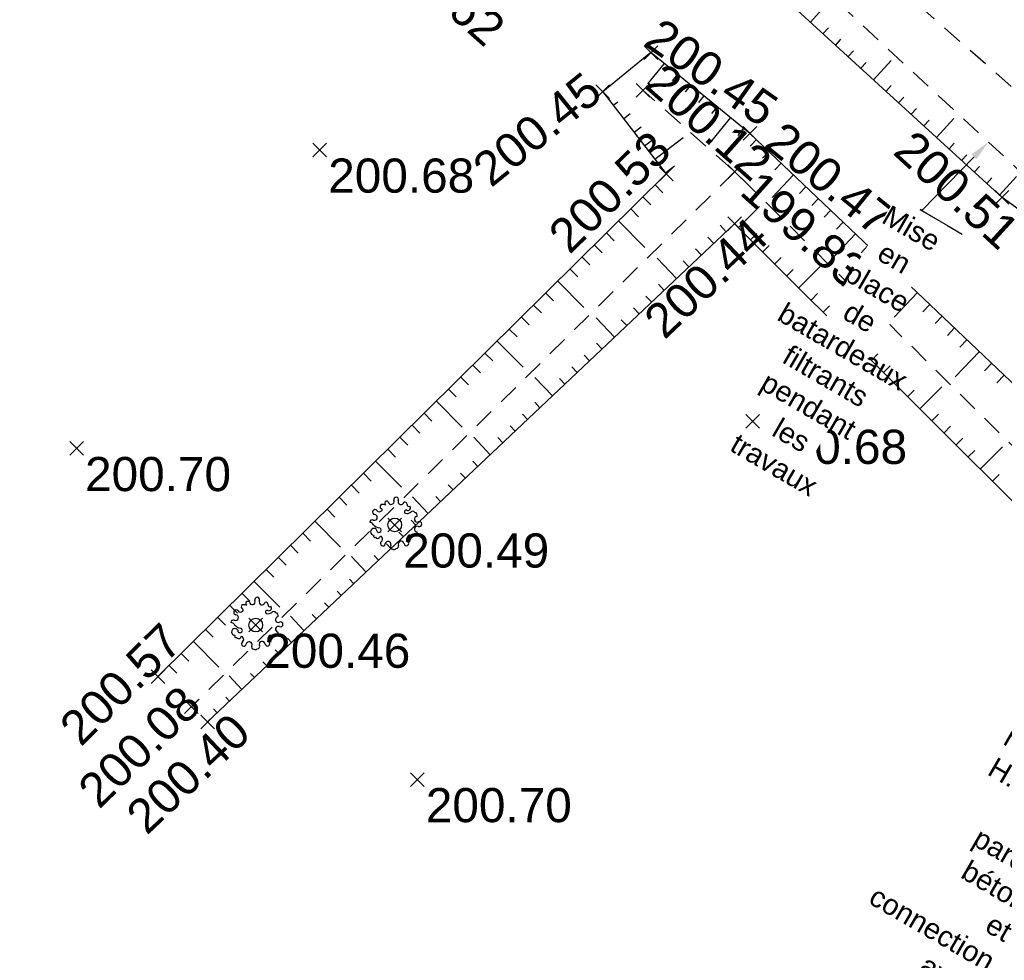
# Model space of a CAD drawing. Extents: x 1616800 to 1632437, y 2248456 to 2251974.
# Tile 76 of 256: x 1617542 to 1617571, y 2251759 to 2251787. Entities that reach past the tile are written whole.
import ezdxf
from ezdxf import colors
from ezdxf.entities.mleader import LeaderData, LeaderLine
from ezdxf.enums import TextEntityAlignment as Align
from ezdxf.math import Vec2, Vec3

# ---------------------------------------------------------------- set-up
doc = ezdxf.new("R2010")
doc.units = 0
doc.header["$LTSCALE"] = 2
doc.header["$PDMODE"] = 3
doc.header["$PDSIZE"] = 0.2
doc.linetypes.add('CONTINU', pattern=[0])
doc.linetypes.add('FOSSE', pattern=[0.5, 0.3, -0.2])
doc.layers.get('0').update_dxf_attribs({"linetype": 'CONTINUOUS'})
for name, color, linetype in [('0000-VALORIS-NOUE DERIV BASSIN TEXTE ET COTES', 1, 'CONTINUOUS'), ('X-PTS TOPO-TEXTE TOPOALT', 8, 'CONTINUOUS'), ('X-PTS TOPO-TOPOPOINT', 8, 'CONTINUOUS'), ('Y-FDP TOPO-TOP_AXE_FOSSE', 8, 'CONTINUOUS'), ('Y-FDP TOPO-TOP_BARBULE', 8, 'CONTINUOUS'), ('Y-FDP TOPO-TOP_TALUS', 8, 'CONTINUOUS'), ('Y-FDP TOPO-TOP_VEGETATION_symb', 8, 'CONTINUOUS')]:
    doc.layers.add(name, color=color, linetype=linetype)
doc.styles.get("Standard").update_dxf_attribs({"font": 'arial.ttf'})

# ---------------------------------------------------------------- blocks, each defined once
blk = doc.blocks.new('TCPOINT')
at = {"color": 0}
blk.add_point((0, 0), dxfattribs=at)
at = {"layer": 'X-PTS TOPO-TEXTE TOPOALT'}
blk.add_attdef('ALT', text='', height=0.75, dxfattribs=at).set_placement((0.25, -0.25), align=Align.TOP_LEFT)
blk = doc.blocks.new('TCPOINT_2')
at = {"color": 0}
blk.add_point((0, 0), dxfattribs=at)
at = {"layer": 'X-PTS TOPO-TEXTE TOPOALT'}
blk.add_attdef('ALT', (0.25, 0.25), '', height=0.75, dxfattribs=at)
blk = doc.blocks.new('TCPOINT_C')
at = {"color": 0}
blk.add_point((0, 0), dxfattribs=at)
at = {"layer": 'X-PTS TOPO-TEXTE TOPOALT'}
blk.add_attdef('ALT', text='', height=0.75, dxfattribs=at).set_placement((0.5, 0.09), align=Align.MIDDLE_LEFT)
blk = doc.blocks.new('Arbre composé')
for centre, major_axis, start_param, end_param in [((-0.447, 0.666), (-0.0621, 0.0621), -0.261799, 1.722328), ((-0.44, 0.401), (-0.243, 0.243), -1.12231, -0.636034), ((-0.29, 0.794), (0.0543, 0.0543), 6.27112, 9.712496), ((-0.128, 0.856), (0.0756, 0.0756), 2.437811, 4.160139), ((-0.128, 0.856), (-0.0756, 0.0756), 2.589343, 4.311671), ((0.053, 0.929), (-0.0621, 0.0621), -0.814049, 1.170078), ((0.053, 0.929), (0.0621, 0.0621), 5.055805, 7.039932), ((0.229, 0.846), (-0.0756, 0.0756), 0.343416, 2.065744), ((0.229, 0.846), (0.0756, 0.0756), 3.63654, 5.358868), ((0.366, 0.751), (0.0611, 0.0611), 5.442007, 7.443818), ((0.509, 0.73), (0.0414, 0.0414), 2.084224, 4.724816), ((-0.72, 0.469), (-0.0621, 0.0621), 0.261799, 2.245927), ((-0.72, 0.469), (-0.0621, 0.0621), 4.560857, 6.544985), ((-0.741, 0.276), (0.0756, 0.0756), 5.235988, 6.958316), ((-0.563, 0.585), (-0.0756, 0.0756), 1.419265, 3.141593), ((-0.5, 0.551), (-0.031, 0.031), 2.648002, 5.490599), ((0.419, 0.476), (-0.0439, 0.0439), -1.123056, 1.960793), ((0.455, 0.647), (0.162, 0.162), 3.648866, 4.555851), ((0.479, 0.624), (-0.0687, 0.0687), 1.943234, 4.662706), ((0.66, 0.41), (0.0621, 0.0621), 6.021386, 8.005513), ((0.721, 0.35), (-0.0738, 0.0738), 3.545603, 5.353199), ((-0.819, 0.097), (0.0621, 0.0621), 0.372067, 2.356194), ((-0.924, -0.062), (-0.114, 0.114), 4.443451, 5.394658), ((-0.741, 0.276), (-0.0756, 0.0756), 1.942863, 3.665191), ((-0.504, 0.247), (-0.256, 0.256), 1.472466, 2.237887), ((0, 0), (0.177, 0.177), 5.497787, 11.780972), ((0.83, 0.205), (-0.0756, 0.0756), -0.67513, 1.047198), ((0.83, 0.205), (0.0756, 0.0756), 2.617994, 4.340322), ((0.908, 0.027), (0.0621, 0.0621), 5.497787, 7.481914), ((0.908, 0.027), (-0.0621, 0.0621), 1.942863, 3.926991), ((-0.761, -0.25), (-0.0867, 0.0867), 3.947739, 8.650944), ((-0.574, -0.193), (0.0595, 0.0595), 3.060826, 6.736019), ((0.83, -0.152), (0.0756, 0.0756), 2.094395, 3.816723), ((0.83, -0.152), (-0.0756, 0.0756), -1.198729, 0.523599), ((0.739, -0.292), (0.0611, 0.0611), 3.899862, 5.901673), ((-0.729, -0.409), (-0.0339, 0.0339), -0.091877, 2.941892), ((-0.625, -0.407), (-0.0621, 0.0621), 1.280346, 3.264473), ((-0.512, -0.463), (0.031, 0.031), 5.760943, 8.603541), ((-0.437, -0.685), (0.0621, 0.0621), 1.390613, 3.374741), ((-0.547, -0.525), (0.0756, 0.0756), 4.532206, 6.254534), ((-0.437, -0.685), (0.0621, 0.0621), 3.374741, 5.358868), ((-0.244, -0.712), (0.0756, 0.0756), 0.494947, 2.217275), ((-0.244, -0.712), (-0.0756, 0.0756), 3.485009, 5.207336), ((0.234, -0.699), (-0.0756, 0.0756), -0.523599, 1.198729), ((0.234, -0.699), (0.0756, 0.0756), 5.608055, 7.330383), ((0.428, -0.677), (-0.0621, 0.0621), 0.895666, 2.879793), ((0.543, -0.52), (-0.0756, 0.0756), 0, 1.722328), ((0.547, -0.454), (-0.0565, 0.0565), -1.34685, 0.669035), ((0.428, -0.677), (-0.0621, 0.0621), 2.879793, 4.863921), ((0.66, -0.334), (-0.0621, 0.0621), 1.419265, 3.403392), ((-0.068, -0.795), (0.0621, 0.0621), 1.914212, 3.89834), ((-0.018, -0.801), (0.069, 0.069), 3.361879, 4.78249), ((0.056, -0.777), (-0.0621, 0.0621), 2.356194, 4.340322)]:
    blk.add_ellipse(centre, major_axis=major_axis, ratio=1, start_param=start_param, end_param=end_param)

msp = doc.modelspace()

# ---------------------------------------------------------------- linework, layer by layer
at = {"layer": 'Y-FDP TOPO-TOP_BARBULE'}
for p, q in [((1617564.8962, 2251786.6741), (1617565.4187, 2251787.2445)), ((1617565.265, 2251786.3364), (1617565.4212, 2251786.5069)), ((1617565.6337, 2251785.9986), (1617565.7894, 2251786.1686)), ((1617566.0024, 2251785.6609), (1617566.1575, 2251785.8303)), ((1617560.2296, 2251785.7762), (1617560.2292, 2251785.7758)), ((1617566.7398, 2251784.9855), (1617567.2535, 2251785.5464)), ((1617560.6168, 2251785.46), (1617560.1294, 2251784.8631)), ((1617566.3711, 2251785.3232), (1617566.5257, 2251785.492)), ((1617561.0041, 2251785.1437), (1617560.849, 2251784.9538)), ((1617561.3914, 2251784.8274), (1617561.2332, 2251784.6337)), ((1617567.1085, 2251784.6478), (1617567.2621, 2251784.8155)), ((1617561.7786, 2251784.5112), (1617561.6174, 2251784.3137)), ((1617567.4772, 2251784.3101), (1617567.6303, 2251784.4772)), ((1617559.1233, 2251784.2393), (1617559.2543, 2251784.3405)), ((1617562.1659, 2251784.1949), (1617562.0016, 2251783.9937)), ((1617567.8459, 2251783.9723), (1617567.9985, 2251784.1389)), ((1617559.429, 2251783.8437), (1617559.6217, 2251783.9925)), ((1617568.2146, 2251783.6346), (1617568.3667, 2251783.8006)), ((1617559.7346, 2251783.448), (1617559.9454, 2251783.6108)), ((1617562.9404, 2251783.5624), (1617562.7699, 2251783.3536)), ((1617560.0403, 2251783.0523), (1617560.2691, 2251783.229)), ((1617560.346, 2251782.6566), (1617561.1687, 2251783.2922)), ((1617560.6517, 2251782.261), (1617560.9165, 2251782.4655)), ((1617570.4269, 2251781.6083), (1617570.9232, 2251782.1501)), ((1617560.3479, 2251781.9059), (1617560.578, 2251781.6732)), ((1617559.9924, 2251781.5543), (1617560.2223, 2251781.3218)), ((1617559.6369, 2251781.2027), (1617559.8666, 2251780.9704)), ((1617559.2814, 2251780.8512), (1617560.0465, 2251780.0775)), ((1617558.9259, 2251780.4996), (1617559.1552, 2251780.2676)), ((1617562.0661, 2251780.1938), (1617561.891, 2251780.3791)), ((1617558.5704, 2251780.148), (1617558.7995, 2251779.9163)), ((1617558.2149, 2251779.7964), (1617558.4438, 2251779.5649)), ((1617560.976, 2251779.1634), (1617560.4091, 2251779.7632)), ((1617561.7027, 2251779.8504), (1617561.5293, 2251780.0338)), ((1617561.3394, 2251779.5069), (1617561.1676, 2251779.6886)), ((1617557.8593, 2251779.4448), (1617558.0881, 2251779.2135)), ((1617557.5038, 2251779.0932), (1617558.2658, 2251778.3227)), ((1617560.6127, 2251778.82), (1617560.4443, 2251778.9981)), ((1617557.1483, 2251778.7416), (1617557.3767, 2251778.5107)), ((1617560.2493, 2251778.4765), (1617560.0826, 2251778.6529)), ((1617556.7928, 2251778.39), (1617557.021, 2251778.1593)), ((1617556.4373, 2251778.0384), (1617556.6653, 2251777.8079)), ((1617559.8859, 2251778.133), (1617559.7209, 2251778.3076)), ((1617559.1592, 2251777.4461), (1617558.6202, 2251778.0163)), ((1617559.5226, 2251777.7895), (1617559.3592, 2251777.9624)), ((1617556.0818, 2251777.6869), (1617556.3096, 2251777.4565)), ((1617555.7263, 2251777.3353), (1617556.4851, 2251776.568)), ((1617558.7959, 2251777.1026), (1617558.6359, 2251777.2719)), ((1617555.3708, 2251776.9837), (1617555.5982, 2251776.7537)), ((1617558.4325, 2251776.7591), (1617558.2742, 2251776.9266)), ((1617555.0153, 2251776.6321), (1617555.2426, 2251776.4023)), ((1617558.0692, 2251776.4157), (1617557.9125, 2251776.5814)), ((1617570.5635, 2251776.3427), (1617570.3483, 2251776.1161)), ((1617554.6598, 2251776.2805), (1617554.8869, 2251776.0509)), ((1617557.3425, 2251775.7287), (1617556.8314, 2251776.2694)), ((1617557.7058, 2251776.0722), (1617557.5508, 2251776.2361)), ((1617554.3043, 2251775.9289), (1617554.5312, 2251775.6995)), ((1617553.9488, 2251775.5773), (1617554.7044, 2251774.8132)), ((1617556.9791, 2251775.3852), (1617556.8275, 2251775.5457)), ((1617553.5933, 2251775.2257), (1617553.8198, 2251774.9967)), ((1617556.6157, 2251775.0418), (1617556.4658, 2251775.2004)), ((1617553.2377, 2251774.8742), (1617553.4641, 2251774.6453)), ((1617556.2524, 2251774.6983), (1617556.1041, 2251774.8552)), ((1617552.8822, 2251774.5226), (1617553.1084, 2251774.2939)), ((1617555.5257, 2251774.0114), (1617555.0426, 2251774.5224)), ((1617555.889, 2251774.3548), (1617555.7424, 2251774.5099)), ((1617552.5267, 2251774.171), (1617552.7527, 2251773.9425)), ((1617552.1712, 2251773.8194), (1617552.9237, 2251773.0585)), ((1617555.1623, 2251773.6679), (1617555.0191, 2251773.8194)), ((1617551.8157, 2251773.4678), (1617552.0413, 2251773.2397)), ((1617554.799, 2251773.3244), (1617554.6574, 2251773.4742)), ((1617551.4602, 2251773.1162), (1617551.6856, 2251772.8883)), ((1617554.4356, 2251772.9809), (1617554.2957, 2251773.1289)), ((1617551.1047, 2251772.7646), (1617551.3299, 2251772.5369)), ((1617553.7089, 2251772.294), (1617553.2537, 2251772.7755)), ((1617554.0723, 2251772.6375), (1617553.934, 2251772.7837)), ((1617550.7492, 2251772.413), (1617550.9742, 2251772.1855)), ((1617550.3937, 2251772.0614), (1617551.143, 2251771.3038)), ((1617553.3455, 2251771.9505), (1617553.2107, 2251772.0932)), ((1617550.0382, 2251771.7099), (1617550.2628, 2251771.4827)), ((1617552.9822, 2251771.6071), (1617552.849, 2251771.748)), ((1617552.6188, 2251771.2636), (1617552.4873, 2251771.4027)), ((1617549.6827, 2251771.3583), (1617549.9071, 2251771.1313)), ((1617549.3272, 2251771.0067), (1617549.5514, 2251770.78)), ((1617551.8921, 2251770.5766), (1617551.4649, 2251771.0286)), ((1617552.2555, 2251770.9201), (1617552.1256, 2251771.0575)), ((1617548.9717, 2251770.6551), (1617549.1957, 2251770.4286)), ((1617548.6161, 2251770.3035), (1617549.3623, 2251769.549)), ((1617551.5288, 2251770.2332), (1617551.4023, 2251770.367)), ((1617551.1654, 2251769.8897), (1617551.0406, 2251770.0217)), ((1617548.2606, 2251769.9519), (1617548.4843, 2251769.7258)), ((1617550.8021, 2251769.5462), (1617550.6789, 2251769.6765)), ((1617547.9051, 2251769.6003), (1617548.1286, 2251769.3744)), ((1617547.5496, 2251769.2487), (1617547.7729, 2251769.023)), ((1617550.0753, 2251768.8593), (1617549.676, 2251769.2817)), ((1617550.4387, 2251769.2028), (1617550.3172, 2251769.3313)), ((1617547.1941, 2251768.8972), (1617547.4172, 2251768.6716)), ((1617546.8386, 2251768.5456), (1617547.5816, 2251767.7943)), ((1617549.712, 2251768.5158), (1617549.5939, 2251768.6408)), ((1617549.3486, 2251768.1723), (1617549.2322, 2251768.2955)), ((1617546.4831, 2251768.194), (1617546.7058, 2251767.9688)), ((1617548.9853, 2251767.8289), (1617548.8705, 2251767.9503)), ((1617546.1276, 2251767.8424), (1617546.3501, 2251767.6174)), ((1617548.2586, 2251767.1419), (1617547.8872, 2251767.5348)), ((1617548.6219, 2251767.4854), (1617548.5088, 2251767.605)), ((1617547.8952, 2251766.7985), (1617547.7855, 2251766.9145)), ((1617547.5319, 2251766.455), (1617547.4238, 2251766.5693))]:
    msp.add_line(p, q, dxfattribs=at)
at = {"layer": 'Y-FDP TOPO-TOP_TALUS', "linetype": 'CONTINU', "elevation": 201.34, "flags": 128}
for points in [[(1617560.2286, 2251785.777), (1617558.8176, 2251784.635)], [(1617558.8176, 2251784.635), (1617560.6756, 2251782.23), (1617545.8006, 2251767.519)]]:
    msp.add_lwpolyline(points, dxfattribs=at)

# ---------------------------------------------------------------- block references
at = {"layer": 'X-PTS TOPO-TOPOPOINT'}
ref = msp.add_blockref('TCPOINT_2', (1617555.6606, 2251787.426, 200.62), dxfattribs=dict(at, rotation=318.3264145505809))
ref.add_attrib('ALT', '200.62', (1617552.1884, 2251788.7413, 200.62), dxfattribs={"layer": 'X-PTS TOPO-TEXTE TOPOALT', "height": 1, "rotation": 318.32642})
ref = msp.add_blockref('TCPOINT', (1617560.2286, 2251785.777, 200.45), dxfattribs=dict(at, rotation=324.8268271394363))
ref.add_attrib('ALT', '200.45', dxfattribs={"layer": 'X-PTS TOPO-TEXTE TOPOALT', "height": 1, "rotation": 324.82683}).set_placement((1617560.548, 2251786.8424, 200.45), align=Align.TOP_LEFT)
ref = msp.add_blockref('TCPOINT_2', (1617558.8176, 2251784.635, 200.45), dxfattribs=dict(at, rotation=38.98515300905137))
ref.add_attrib('ALT', '200.45', (1617555.5486, 2251781.8072, 200.45), dxfattribs={"layer": 'X-PTS TOPO-TEXTE TOPOALT', "height": 1, "rotation": 38.98515})
ref = msp.add_blockref('TCPOINT', (1617560.6756, 2251782.23, 200.53), dxfattribs=dict(at, rotation=44.68240340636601))
ref.add_attrib('ALT', '200.53', dxfattribs={"layer": 'X-PTS TOPO-TEXTE TOPOALT', "height": 1, "rotation": 44.6824}).set_placement((1617557.1453, 2251780.5599, 200.53), align=Align.TOP_LEFT)
ref = msp.add_blockref('TCPOINT', (1617550.5336, 2251782.929, 200.68), dxfattribs=at)
ref.add_attrib('ALT', '200.68', dxfattribs={"layer": 'X-PTS TOPO-TEXTE TOPOALT', "height": 1, "rotation": 360}).set_placement((1617550.7836, 2251782.679, 200.68), align=Align.TOP_LEFT)
ref = msp.add_blockref('TCPOINT', (1617543.4166, 2251774.194, 200.7), dxfattribs=at)
ref.add_attrib('ALT', '200.70', dxfattribs={"layer": 'X-PTS TOPO-TEXTE TOPOALT', "height": 1, "rotation": 0}).set_placement((1617543.6666, 2251773.944, 200.7), align=Align.TOP_LEFT)
ref = msp.add_blockref('TCPOINT', (1617552.7286, 2251771.957, 200.49), dxfattribs=at)
ref.add_attrib('ALT', '200.49', dxfattribs={"layer": 'X-PTS TOPO-TEXTE TOPOALT', "height": 1, "rotation": 0}).set_placement((1617552.9786, 2251771.707, 200.49), align=Align.TOP_LEFT)
ref = msp.add_blockref('TCPOINT', (1617548.6626, 2251769.023, 200.46), dxfattribs=at)
ref.add_attrib('ALT', '200.46', dxfattribs={"layer": 'X-PTS TOPO-TEXTE TOPOALT', "height": 1, "rotation": 360}).set_placement((1617548.9126, 2251768.773, 200.46), align=Align.TOP_LEFT)
ref = msp.add_blockref('TCPOINT', (1617545.8006, 2251767.519, 200.57), dxfattribs=dict(at, rotation=44.68240336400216))
ref.add_attrib('ALT', '200.57', dxfattribs={"layer": 'X-PTS TOPO-TEXTE TOPOALT', "height": 1, "rotation": 44.6824}).set_placement((1617542.8405, 2251766.1529, 200.57), align=Align.TOP_LEFT)
ref = msp.add_blockref('TCPOINT_C', (1617546.7776, 2251766.632, 200.08), dxfattribs=dict(at, rotation=44.55346365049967))
ref.add_attrib('ALT', '200.08', dxfattribs={"layer": 'X-PTS TOPO-TEXTE TOPOALT', "height": 1, "rotation": 44.55346}).set_placement((1617543.7298, 2251763.9705, 200.08), align=Align.MIDDLE_LEFT)
ref = msp.add_blockref('TCPOINT_2', (1617547.2526, 2251766.191, 200.4), dxfattribs=dict(at, rotation=43.38861113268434))
ref.add_attrib('ALT', '200.40', (1617545.4735, 2251762.8537, 200.4), dxfattribs={"layer": 'X-PTS TOPO-TEXTE TOPOALT', "height": 1, "rotation": 43.38861})
ref = msp.add_blockref('TCPOINT', (1617553.3896, 2251764.505, 200.7), dxfattribs=at)
ref.add_attrib('ALT', '200.70', dxfattribs={"layer": 'X-PTS TOPO-TEXTE TOPOALT', "height": 1, "rotation": 360}).set_placement((1617553.6396, 2251764.255, 200.7), align=Align.TOP_LEFT)
at = {"layer": 'Y-FDP TOPO-TOP_VEGETATION_symb'}
for p, xscale, yscale in [((1617552.7286, 2251771.957, 201.34), 0.7999999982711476, 0.7999999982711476), ((1617548.6626, 2251769.023, 201.34), 0.7999999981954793, 0.7999999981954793)]:
    msp.add_blockref('Arbre composé', p, dxfattribs=dict(at, xscale=xscale, yscale=yscale))

# ---------------------------------------------------------------- leaders
at = {"layer": '0000-VALORIS-NOUE DERIV BASSIN TEXTE ET COTES', "color": 1}
ml = msp.add_multileader_mtext('Standard', dxfattribs=at)
ml.set_content('Mise en place de batardeaux filtrants pendant les travaux', color=1)
ml.set_leader_properties()
ml.build(insert=Vec2(0, 0))
ml.multileader.update_dxf_attribs({"text_attachment_direction": 1, "text_left_attachment_type": 6, "text_right_attachment_type": 6, "text_top_attachment_type": 10, "text_bottom_attachment_type": 10, "dogleg_length": 0.36, "arrow_head_size": 0.6, "scale": 0.15})
ctx = ml.context
ctx.base_point, ctx.scale, ctx.char_height, ctx.arrow_head_size, ctx.landing_gap_size, ctx.plane_origin, ctx.plane_x_axis, ctx.plane_y_axis = Vec3(1617566.4612, 2251778.2367), 0.15, 0.6, 0.6, 0.3, Vec3(1617570.2008, 2251782.7912), Vec3(0.8646564, -0.5023638), Vec3(0.5023638, 0.8646564)
ctx.left_attachment, ctx.right_attachment, ctx.top_attachment, ctx.bottom_attachment, ctx.text_align_type = 6, 6, 10, 10, 1
notes = []
notes.append((ctx, [(1, (1, 1, 0), (1617568.1576, 2251781.1565), (-0.8646564, 0.5023638), 0.054, [(0, [(1617570.1024, 2251783.1623)], 0, [])])]))
ctx.mtext.insert, ctx.mtext.text_direction, ctx.mtext.rotation, ctx.mtext.width, ctx.mtext.alignment, ctx.mtext.flow_direction = Vec3(1617568.0069, 2251780.8971), Vec3(0.8646564, -0.5023638), 5.7568549, 7.402963, 2, 5
ctx.mtext.has_bg_fill, ctx.mtext.bg_color, ctx.mtext.bg_scale_factor, ctx.mtext.bg_transparency, ctx.mtext.use_window_bg_color = 1, -1027028792, 1.5, 0, 1
ml = msp.add_multileader_mtext('Standard', dxfattribs=at)
ml.set_content('Ouvrage de génie civil incliné à réaliser,\\PH:1.0m, 4 parois béton et connection avec le double cadre', color=1)
ml.set_leader_properties()
ml.build(insert=Vec2(0, 0))
ml.multileader.update_dxf_attribs({"text_left_attachment_type": 6, "text_right_attachment_type": 6, "text_top_attachment_type": 10, "text_bottom_attachment_type": 10, "dogleg_length": 0.36, "arrow_head_size": 0.6, "scale": 0.15})
ctx = ml.context
ctx.base_point, ctx.scale, ctx.char_height, ctx.arrow_head_size, ctx.landing_gap_size, ctx.plane_origin, ctx.plane_x_axis, ctx.plane_y_axis = Vec3(1617563.061, 2251776.6784), 0.15, 0.6, 0.6, 0.3, Vec3(1617581.6482, 2251769.4366), Vec3(0.8646564, -0.5023638), Vec3(0.5023638, 0.8646564)
ctx.left_attachment, ctx.right_attachment, ctx.top_attachment, ctx.bottom_attachment, ctx.text_align_type = 6, 6, 10, 10, 2
notes.append((ctx, [(1, (1, 1, 0), (1617576.3377, 2251768.9647), (-0.8646564, 0.5023638), 0.054, [(0, [(1617581.5498, 2251769.8077)], 0, [])])]))
ctx.mtext.insert, ctx.mtext.text_direction, ctx.mtext.rotation, ctx.mtext.width, ctx.mtext.alignment, ctx.mtext.flow_direction = Vec3(1617576.3933, 2251769.7651), Vec3(0.8646564, -0.5023638), 5.7568549, 14.790953, 3, 5
ctx.mtext.has_bg_fill, ctx.mtext.bg_color, ctx.mtext.bg_scale_factor, ctx.mtext.bg_transparency, ctx.mtext.use_window_bg_color = 1, -1027028792, 1.5, 0, 1
for ctx, leaders in notes:
    for number, flags, end, landing, length, lines in leaders:
        leader = LeaderData()
        leader.index, (leader.has_last_leader_line, leader.has_dogleg_vector, leader.attachment_direction) = number, flags
        leader.last_leader_point, leader.dogleg_vector, leader.dogleg_length = Vec3(end), Vec3(landing), length
        for number, points, colour, breaks in lines:
            line = LeaderLine()
            line.index, line.vertices, line.color, line.breaks = number, Vec3.list(points), colors.encode_raw_color(colour), breaks
            leader.lines.append(line)
        ctx.leaders.append(leader)

# ---------------------------------------------------------------- next in the draw order: linework, layer by layer
at = {"layer": 'Y-FDP TOPO-TOP_AXE_FOSSE', "linetype": 'FOSSE', "elevation": 201.34, "flags": 128}
for points in [[(1617590.0016, 2251770.974), (1617584.7556, 2251772.883), (1617582.6246, 2251775.375), (1617571.7086, 2251783.961), (1617562.8276, 2251791.769), (1617556.9936, 2251797.641), (1617547.2366, 2251806.621), (1617532.1126, 2251820.249)], [(1617588.4536, 2251768.736), (1617583.7426, 2251771.555), (1617581.9176, 2251774.451), (1617571.1136, 2251782.224), (1617561.8626, 2251790.808), (1617555.8296, 2251796.282), (1617545.8636, 2251805.19), (1617530.8356, 2251819.132)], [(1617581.4056, 2251761.801), (1617577.6686, 2251767.502), (1617562.6826, 2251782.291), (1617559.9986, 2251784.671)], [(1617562.6826, 2251782.291), (1617546.7776, 2251766.632)]]:
    msp.add_lwpolyline(points, dxfattribs=at)
at = {"layer": 'Y-FDP TOPO-TOP_BARBULE'}
for p, q in [((1617562.5532, 2251783.8787), (1617561.9951, 2251783.1952)), ((1617568.5834, 2251783.2969), (1617569.0883, 2251783.8483)), ((1617563.3147, 2251783.2314), (1617563.1289, 2251783.0359)), ((1617568.9521, 2251782.9592), (1617569.103, 2251783.124)), ((1617563.6771, 2251782.8869), (1617563.4915, 2251782.6916)), ((1617569.3208, 2251782.6215), (1617569.4712, 2251782.7857)), ((1617564.0396, 2251782.5425), (1617563.8524, 2251782.3455)), ((1617569.6895, 2251782.2838), (1617569.8394, 2251782.4475)), ((1617564.402, 2251782.198), (1617563.7728, 2251781.5359)), ((1617570.0582, 2251781.946), (1617570.2076, 2251782.1092)), ((1617564.7645, 2251781.8536), (1617564.5741, 2251781.6533)), ((1617565.1269, 2251781.5092), (1617564.935, 2251781.3073)), ((1617562.7897, 2251780.6561), (1617563.4049, 2251781.2723)), ((1617565.4894, 2251781.1647), (1617565.2959, 2251780.9612)), ((1617562.4294, 2251780.5373), (1617562.2527, 2251780.7243)), ((1617565.8518, 2251780.8203), (1617565.6568, 2251780.6151)), ((1617563.1436, 2251780.3028), (1617563.3286, 2251780.4882)), ((1617566.2142, 2251780.4759), (1617565.559, 2251779.7864)), ((1617563.4974, 2251779.9496), (1617563.683, 2251780.1354)), ((1617566.5767, 2251780.1314), (1617566.3786, 2251779.923)), ((1617563.8513, 2251779.5963), (1617564.0373, 2251779.7826)), ((1617566.9391, 2251779.787), (1617566.7394, 2251779.5769)), ((1617564.559, 2251778.8898), (1617565.1824, 2251779.5142)), ((1617564.2051, 2251779.243), (1617564.3916, 2251779.4299)), ((1617567.3016, 2251779.4426), (1617567.1003, 2251779.2308)), ((1617567.664, 2251779.0981), (1617567.4612, 2251778.8847)), ((1617564.9128, 2251778.5365), (1617565.1003, 2251778.7243)), ((1617568.0264, 2251778.7537), (1617567.3453, 2251778.0369)), ((1617565.2667, 2251778.1833), (1617565.4547, 2251778.3716)), ((1617568.3889, 2251778.4093), (1617568.183, 2251778.1926)), ((1617568.7513, 2251778.0648), (1617568.5439, 2251777.8465)), ((1617565.6205, 2251777.83), (1617565.809, 2251778.0188)), ((1617566.3282, 2251777.1235), (1617566.9598, 2251777.7561)), ((1617565.9744, 2251777.4768), (1617566.1633, 2251777.666)), ((1617569.1138, 2251777.7204), (1617568.9047, 2251777.5004)), ((1617569.4762, 2251777.376), (1617569.2656, 2251777.1544)), ((1617566.6821, 2251776.7702), (1617566.872, 2251776.9605)), ((1617569.8387, 2251777.0315), (1617569.1315, 2251776.2874)), ((1617567.0359, 2251776.417), (1617567.2264, 2251776.6077)), ((1617570.2011, 2251776.6871), (1617569.9874, 2251776.4622)), ((1617567.3898, 2251776.0637), (1617567.5807, 2251776.255)), ((1617567.7436, 2251775.7105), (1617567.935, 2251775.9022)), ((1617568.0975, 2251775.3572), (1617568.7372, 2251775.998)), ((1617568.4513, 2251775.004), (1617568.6437, 2251775.1967)), ((1617568.8052, 2251774.6507), (1617568.9981, 2251774.8439)), ((1617569.159, 2251774.2974), (1617569.3524, 2251774.4911)), ((1617569.5129, 2251773.9442), (1617569.7067, 2251774.1384)), ((1617569.8667, 2251773.5909), (1617570.5146, 2251774.2399)), ((1617570.2206, 2251773.2377), (1617570.4154, 2251773.4329))]:
    msp.add_line(p, q, dxfattribs=at)
at = {"layer": 'Y-FDP TOPO-TOP_TALUS', "linetype": 'CONTINU', "elevation": 201.34, "flags": 128}
for points in [[(1617587.9706, 2251768.114), (1617584.1796, 2251769.592), (1617580.7766, 2251774.08), (1617579.7556, 2251774.829), (1617570.5026, 2251781.539), (1617561.1166, 2251790.136), (1617555.4816, 2251795.542), (1617545.4456, 2251804.354), (1617530.0596, 2251818.503)], [(1617582.9556, 2251762.115), (1617578.9646, 2251768.359), (1617563.1246, 2251783.412), (1617560.2286, 2251785.777)], [(1617580.9696, 2251760.2), (1617576.9956, 2251766.474), (1617562.6756, 2251780.77), (1617547.2526, 2251766.191)]]:
    msp.add_lwpolyline(points, dxfattribs=at)

# ---------------------------------------------------------------- next in the draw order: block references
at = {"layer": 'X-PTS TOPO-TOPOPOINT'}
ref = msp.add_blockref('TCPOINT_C', (1617559.9986, 2251784.671, 200.12), dxfattribs=dict(at, rotation=318.4354340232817))
ref.add_attrib('ALT', '200.12', dxfattribs={"layer": 'X-PTS TOPO-TEXTE TOPOALT', "height": 1, "rotation": 318.43543}).set_placement((1617560.3207, 2251785.1666, 200.12), align=Align.MIDDLE_LEFT)
ref = msp.add_blockref('TCPOINT', (1617563.1246, 2251783.412, 200.47), dxfattribs=dict(at, rotation=320.763423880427))
ref.add_attrib('ALT', '200.47', dxfattribs={"layer": 'X-PTS TOPO-TEXTE TOPOALT', "height": 1, "rotation": 320.76342}).set_placement((1617564.1341, 2251783.8234, 200.47), align=Align.TOP_LEFT)
ref = msp.add_blockref('TCPOINT_2', (1617570.5026, 2251781.539, 200.51), dxfattribs=dict(at, rotation=317.5122281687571))
ref.add_attrib('ALT', '200.51', (1617567.2739, 2251782.8351, 200.51), dxfattribs={"layer": 'X-PTS TOPO-TEXTE TOPOALT', "height": 1, "rotation": 317.51223})
ref = msp.add_blockref('TCPOINT_C', (1617562.6826, 2251782.291, 199.83), dxfattribs=dict(at, rotation=318.435434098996))
ref.add_attrib('ALT', '199.83', dxfattribs={"layer": 'X-PTS TOPO-TEXTE TOPOALT', "height": 1, "rotation": 318.43543}).set_placement((1617563.1164, 2251782.0266, 199.83), align=Align.MIDDLE_LEFT)
ref = msp.add_blockref('TCPOINT_2', (1617562.6756, 2251780.77, 200.44), dxfattribs=dict(at, rotation=43.38861115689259))
ref.add_attrib('ALT', '200.44', (1617560.6252, 2251777.3569, 200.44), dxfattribs={"layer": 'X-PTS TOPO-TEXTE TOPOALT', "height": 1, "rotation": 43.38861})
ref = msp.add_blockref('TCPOINT', (1617563.2016, 2251774.991, 200.68), dxfattribs=at)
ref.add_attrib('ALT', '200.68', dxfattribs={"layer": 'X-PTS TOPO-TEXTE TOPOALT', "height": 1}).set_placement((1617563.4516, 2251774.741, 200.68), align=Align.TOP_LEFT)

# ---------------------------------------------------------------- next in the draw order: leaders
at = {"layer": '0000-VALORIS-NOUE DERIV BASSIN TEXTE ET COTES', "color": 1}
ml = msp.add_multileader_mtext('Standard', dxfattribs=at)
ml.set_content('Mise en place de batardeaux filtrants pendant les travaux', color=1)
ml.set_leader_properties()
ml.build(insert=Vec2(0, 0))
ml.multileader.update_dxf_attribs({"text_attachment_direction": 1, "text_left_attachment_type": 6, "text_right_attachment_type": 6, "text_top_attachment_type": 10, "text_bottom_attachment_type": 10, "dogleg_length": 0.36, "arrow_head_size": 0.6, "scale": 0.15})
ctx = ml.context
ctx.base_point, ctx.scale, ctx.char_height, ctx.arrow_head_size, ctx.landing_gap_size, ctx.plane_origin, ctx.plane_x_axis, ctx.plane_y_axis = Vec3(1617566.4612, 2251778.2367), 0.15, 0.6, 0.6, 0.3, Vec3(1617570.2008, 2251782.7912), Vec3(0.8646564, -0.5023638), Vec3(0.5023638, 0.8646564)
ctx.left_attachment, ctx.right_attachment, ctx.top_attachment, ctx.bottom_attachment, ctx.text_align_type = 6, 6, 10, 10, 1
notes = []
notes.append((ctx, [(1, (1, 1, 0), (1617568.1576, 2251781.1565), (-0.8646564, 0.5023638), 0.054, [(0, [(1617570.1024, 2251783.1623)], 0, [])])]))
ctx.mtext.insert, ctx.mtext.text_direction, ctx.mtext.rotation, ctx.mtext.width, ctx.mtext.alignment, ctx.mtext.flow_direction = Vec3(1617568.0069, 2251780.8971), Vec3(0.8646564, -0.5023638), 5.7568549, 7.402963, 2, 5
ctx.mtext.has_bg_fill, ctx.mtext.bg_color, ctx.mtext.bg_scale_factor, ctx.mtext.bg_transparency, ctx.mtext.use_window_bg_color = 1, -1027028792, 1.5, 0, 1
ml = msp.add_multileader_mtext('Standard', dxfattribs=at)
ml.set_content('Ouvrage de génie civil incliné à réaliser,\\PH:1.0m, 4 parois béton et connection avec le double cadre', color=1)
ml.set_leader_properties()
ml.build(insert=Vec2(0, 0))
ml.multileader.update_dxf_attribs({"text_left_attachment_type": 6, "text_right_attachment_type": 6, "text_top_attachment_type": 10, "text_bottom_attachment_type": 10, "dogleg_length": 0.36, "arrow_head_size": 0.6, "scale": 0.15})
ctx = ml.context
ctx.base_point, ctx.scale, ctx.char_height, ctx.arrow_head_size, ctx.landing_gap_size, ctx.plane_origin, ctx.plane_x_axis, ctx.plane_y_axis = Vec3(1617563.061, 2251776.6784), 0.15, 0.6, 0.6, 0.3, Vec3(1617581.6482, 2251769.4366), Vec3(0.8646564, -0.5023638), Vec3(0.5023638, 0.8646564)
ctx.left_attachment, ctx.right_attachment, ctx.top_attachment, ctx.bottom_attachment, ctx.text_align_type = 6, 6, 10, 10, 2
notes.append((ctx, [(1, (1, 1, 0), (1617576.3377, 2251768.9647), (-0.8646564, 0.5023638), 0.054, [(0, [(1617581.5498, 2251769.8077)], 0, [])])]))
ctx.mtext.insert, ctx.mtext.text_direction, ctx.mtext.rotation, ctx.mtext.width, ctx.mtext.alignment, ctx.mtext.flow_direction = Vec3(1617576.3933, 2251769.7651), Vec3(0.8646564, -0.5023638), 5.7568549, 14.790953, 3, 5
ctx.mtext.has_bg_fill, ctx.mtext.bg_color, ctx.mtext.bg_scale_factor, ctx.mtext.bg_transparency, ctx.mtext.use_window_bg_color = 1, -1027028792, 1.5, 0, 1
for ctx, leaders in notes:
    for number, flags, end, landing, length, lines in leaders:
        leader = LeaderData()
        leader.index, (leader.has_last_leader_line, leader.has_dogleg_vector, leader.attachment_direction) = number, flags
        leader.last_leader_point, leader.dogleg_vector, leader.dogleg_length = Vec3(end), Vec3(landing), length
        for number, points, colour, breaks in lines:
            line = LeaderLine()
            line.index, line.vertices, line.color, line.breaks = number, Vec3.list(points), colors.encode_raw_color(colour), breaks
            leader.lines.append(line)
        ctx.leaders.append(leader)

doc.saveas('drawing.dxf')
